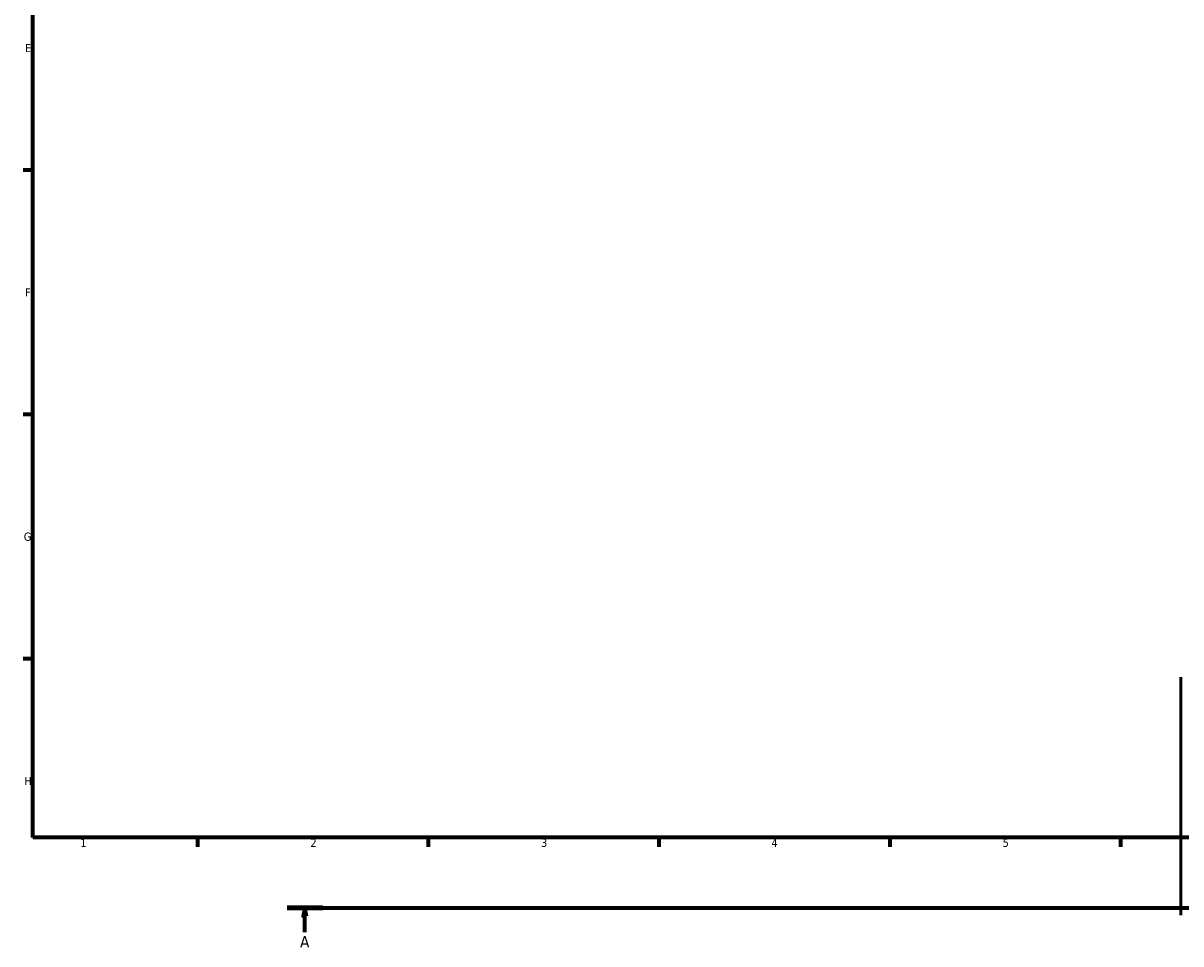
# Model space of a CAD drawing. Header units: millimetres. Extents: x 0 to 1016, y -12 to 1487.
# Tile 1 of 7: x 17 to 369, y -12 to 267. Entities that reach past the tile are written whole.
import ezdxf

# ---------------------------------------------------------------- set-up
doc = ezdxf.new("R2010")
doc.units = ezdxf.units.MM
doc.linetypes.add('CHAIN', pattern=[0.7087, 0.4724, -0.0591, 0.1181, -0.0591])
for name, color, linetype, lineweight in [('Border (ISO)', 7, 'Continuous', 70), ('Section Line (ISO)', 7, 'CHAIN', 70), ('Visible (ISO)', 7, 'Continuous', 50)]:
    doc.layers.add(name, color=color, linetype=linetype, lineweight=lineweight)
doc.styles.add('Label Text (ISO)', font='tahoma.ttf')
doc.styles.add('Note Text (ISO)', font='tahoma.ttf')

# ---------------------------------------------------------------- blocks, each defined once
blk = doc.blocks.new('Borders Default Border')
at = {"layer": 'Border (ISO)'}
for p, q in [((20, 222.75), (17.1, 222.75)), ((20, 148.5), (17.1, 148.5)), ((20, 74.25), (17.1, 74.25)), ((70.08, 20), (70.08, 17.1)), ((140.17, 20), (140.17, 17.1)), ((210.25, 20), (210.25, 17.1)), ((280.33, 20), (280.33, 17.1)), ((350.42, 20), (350.42, 17.1))]:
    blk.add_line(p, q, dxfattribs=at)
at = {"layer": 'Border (ISO)', "flags": 128}
blk.add_lwpolyline([(20, 20), (20, 574), (821, 574), (821, 20), (20, 20)], dxfattribs=at)
at = {"layer": 'Border (ISO)', "color": 232, "true_color": 0xca0064, "char_height": 2.5, "attachment_point": 7, "style": 'Note Text (ISO)'}
for s, insert in [('E', (17.64, 258.63)), ('F', (17.7, 184.38)), ('G', (17.31, 110.08)), ('H', (17.44, 35.88)), ('1', (34.48, 17.1)), ('2', (104.37, 17.1)), ('3', (174.43, 17.05)), ('4', (244.42, 17.1)), ('5', (314.64, 17.05))]:
    blk.add_mtext(s, dxfattribs=dict(at, insert=insert))
blk = doc.blocks.new('2dTransSection0')
at = {"layer": 'Section Line (ISO)', "linetype": 'CHAIN'}
blk.add_line((97.31, -1.46), (780.71, -1.46), dxfattribs=at)
at = {"layer": 'Section Line (ISO)', "linetype": 'Continuous', "lineweight": 140}
blk.add_line((97.31, -1.46), (108.11, -1.46), dxfattribs=at)
at = {"layer": 'Section Line (ISO)', "linetype": 'Continuous'}
for p, q in [((102.71, -1.46), (102.21, -3.96)), ((102.71, -3.96), (102.71, -1.46)), ((103.21, -3.96), (102.71, -1.46)), ((102.21, -3.96), (103.21, -3.96)), ((102.71, -8.82), (102.71, -3.96))]:
    blk.add_line(p, q, dxfattribs=at)
at = {"layer": 'Section Line (ISO)', "linetype": 'Continuous', "flags": 128}
blk.add_lwpolyline([(103.21, -3.96), (102.71, -1.46), (102.21, -3.96), (103.21, -3.96)], dxfattribs=at)
at = {"layer": 'Section Line (ISO)'}
blk.add_solid([(103.21, -3.96), (102.71, -1.46), (102.21, -3.96), (103.21, -3.96)], dxfattribs=at)
at = {"layer": 'Section Line (ISO)', "insert": (101.22, -13.46), "char_height": 3.5, "attachment_point": 7, "style": 'Label Text (ISO)'}
blk.add_mtext('A', dxfattribs=at)

msp = doc.modelspace()

# ---------------------------------------------------------------- linework, layer by layer
at = {"layer": 'Visible (ISO)'}
msp.add_line((368.781, 68.71), (368.781, -3.69), dxfattribs=at)

# ---------------------------------------------------------------- block references
msp.add_blockref('Borders Default Border', (0, 0))
at = {"layer": 'Section Line (ISO)'}
msp.add_blockref('2dTransSection0', (0, 0), dxfattribs=at)

doc.saveas('drawing.dxf')
